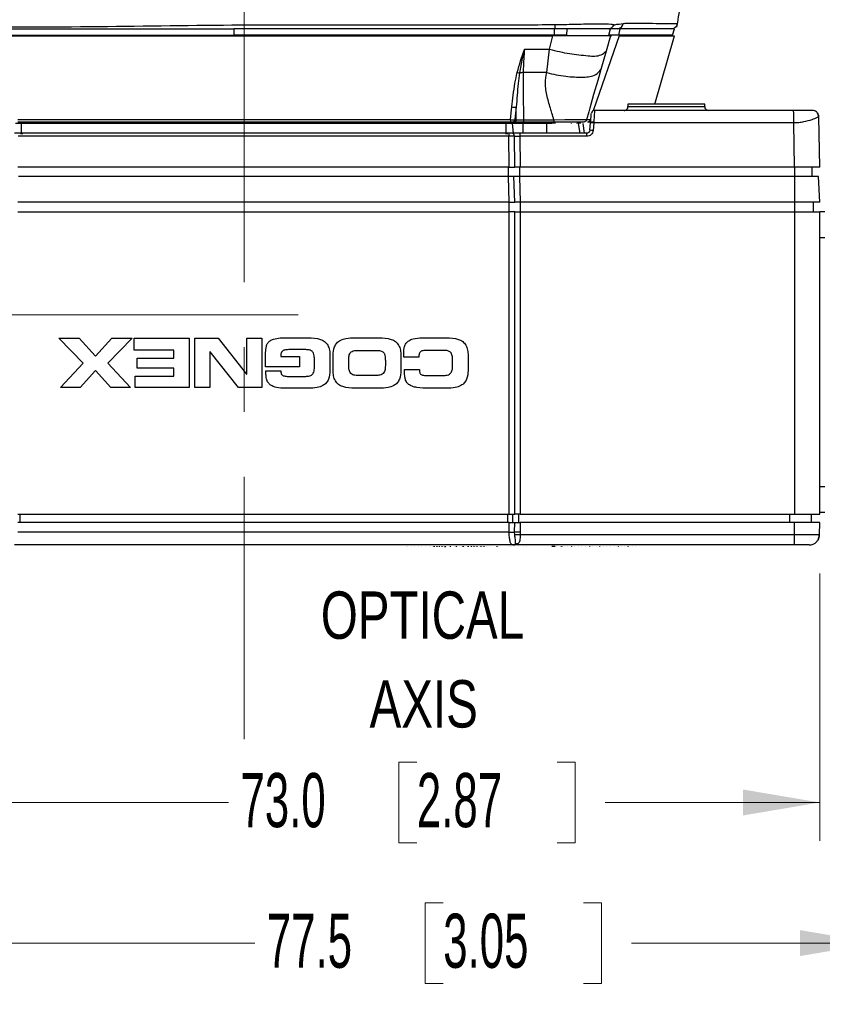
# Model space of a CAD drawing. Header units: millimetres. Extents: x 10 to 272, y 8 to 208.
# Tile 38 of 55: x 79 to 110, y 75 to 114. Entities that reach past the tile are written whole.
import ezdxf

# ---------------------------------------------------------------- set-up
doc = ezdxf.new("R2010")
doc.units = ezdxf.units.MM
doc.linetypes.add('CENTERX2', pattern=[20.32, 12.7, -2.54, 2.54, -2.54])
doc.styles.add('SLDTEXTSTYLE0', font='TXT', dxfattribs={"width": 0.75})
doc.styles.add('SLDTEXTSTYLE1', font='TXT', dxfattribs={"width": 0.605})
doc.dimstyles.new('SLDDIMSTYLE0', dxfattribs={"dimtxt": 2.054655, "dimasz": 3, "dimexe": 0, "dimexo": 0.0625, "dimgap": 0.513664, "dimtad": 0, "dimtih": 1, "dimtoh": 1, "dimdec": 1, "dimlfac": 2, "dimrnd": 1e-09, "dimzin": 12, "dimdsep": 46, "dimtxsty": 'SLDTEXTSTYLE1', "dimsah": 1, "dimcen": 0.09, "dimadec": 0, "dimazin": 3, "dimtfac": 1, "dimtdec": 1, "dimtmove": 0, "dimatfit": 0, "dimfxl": 1, "dimfrac": 2, "dimtolj": 1, "dimtzin": 12, "dimarcsym": 0})
doc.dimstyles.new('SLDDIMSTYLE2', dxfattribs={"dimtxt": 2.054655, "dimasz": 3, "dimexe": 0, "dimexo": 0.0625, "dimgap": 0.513664, "dimtad": 0, "dimtih": 1, "dimtoh": 1, "dimdec": 1, "dimlfac": 2, "dimrnd": 1e-09, "dimzin": 12, "dimdsep": 46, "dimtxsty": 'SLDTEXTSTYLE1', "dimsah": 1, "dimcen": 0.09, "dimadec": 0, "dimazin": 3, "dimtfac": 1, "dimtdec": 1, "dimtofl": 0, "dimtmove": 0, "dimatfit": 3, "dimfxl": 1, "dimfrac": 2, "dimtolj": 1, "dimtzin": 12, "dimarcsym": 0})
doc.dimstyles.new('SLDDIMSTYLE3', dxfattribs={"dimtxt": 2.054655, "dimasz": 3, "dimexe": 0, "dimexo": 0.0625, "dimgap": 0.513664, "dimtad": 0, "dimtih": 1, "dimtoh": 1, "dimdec": 1, "dimlfac": 2, "dimrnd": 1e-09, "dimzin": 4, "dimdsep": 46, "dimtxsty": 'SLDTEXTSTYLE1', "dimsah": 1, "dimcen": 0.09, "dimadec": 0, "dimazin": 1, "dimtfac": 1, "dimtdec": 1, "dimtofl": 0, "dimtmove": 0, "dimatfit": 3, "dimfxl": 1, "dimfrac": 2, "dimtolj": 1, "dimtzin": 12, "dimarcsym": 0})

# ---------------------------------------------------------------- blocks, each defined once
blk = doc.blocks.new('SW_NOTE_2')
at = {"color": 0, "linetype": 'Continuous', "lineweight": 0, "char_height": 1.8521, "attachment_point": 2, "style": 'SLDTEXTSTYLE0'}
for s, insert in [('OPTICAL', (5.006, 2.387)), ('AXIS', (5.056, -1.082))]:
    blk.add_mtext(s, dxfattribs=dict(at, insert=insert))
blk = doc.blocks.new('_D_3')
at = {"color": 7, "linetype": 'Continuous', "lineweight": 18}
for p, q in [((112.145, 92.735), (112.145, 76.204)), ((73.419, 92.153), (73.419, 76.204)), ((95.194, 79.282), (94.489, 79.282)), ((94.489, 79.282), (94.489, 76.126)), ((100.682, 79.282), (101.387, 79.282)), ((101.387, 79.282), (101.387, 76.126)), ((73.419, 77.704), (87.825, 77.704)), ((112.145, 77.704), (102.563, 77.704)), ((94.489, 76.126), (95.194, 76.126)), ((101.387, 76.126), (100.682, 76.126))]:
    blk.add_line(p, q, dxfattribs=at)
for points in [[(73.419, 77.704), (76.419, 77.196), (76.419, 78.212)], [(112.145, 77.704), (109.145, 78.212), (109.145, 77.196)]]:
    blk.add_solid(points, dxfattribs=at)
at = {"color": 7, "linetype": 'Continuous', "lineweight": 18, "char_height": 2.1167, "attachment_point": 1, "style": 'SLDTEXTSTYLE1'}
for s, insert in [('77.5', (88.295, 78.855)), ('3.05', (95.194, 78.855))]:
    blk.add_mtext(s, dxfattribs=dict(at, insert=insert))
blk = doc.blocks.new('_D_4')
at = {"color": 7, "linetype": 'Continuous', "lineweight": 18}
for p, q in [((117.332, 94.578), (117.332, 70.672)), ((72.308, 93.732), (72.308, 70.672)), ((95.495, 73.75), (94.789, 73.75)), ((94.789, 73.75), (94.789, 70.595)), ((100.983, 73.75), (101.688, 73.75)), ((101.688, 73.75), (101.688, 70.595)), ((72.308, 72.172), (88.126, 72.172)), ((117.332, 72.172), (102.864, 72.172)), ((94.789, 70.595), (95.495, 70.595)), ((101.688, 70.595), (100.983, 70.595))]:
    blk.add_line(p, q, dxfattribs=at)
for points in [[(72.308, 72.172), (75.308, 71.664), (75.308, 72.68)], [(117.332, 72.172), (114.332, 72.68), (114.332, 71.664)]]:
    blk.add_solid(points, dxfattribs=at)
at = {"color": 7, "linetype": 'Continuous', "lineweight": 18, "char_height": 2.1167, "attachment_point": 1, "style": 'SLDTEXTSTYLE1'}
for s, insert in [('90.0', (88.596, 73.323)), ('3.55', (95.495, 73.323))]:
    blk.add_mtext(s, dxfattribs=dict(at, insert=insert))
blk = doc.blocks.new('_D_5')
at = {"color": 7, "linetype": 'Continuous', "lineweight": 18}
for p, q in [((73.419, 92.153), (73.419, 81.703)), ((109.919, 92.153), (109.919, 81.703)), ((94.164, 84.78), (93.458, 84.78)), ((93.458, 84.78), (93.458, 81.625)), ((99.652, 84.78), (100.357, 84.78)), ((100.357, 84.78), (100.357, 81.625)), ((73.419, 83.203), (86.795, 83.203)), ((109.919, 83.203), (101.533, 83.203)), ((93.458, 81.625), (94.164, 81.625)), ((100.357, 81.625), (99.652, 81.625))]:
    blk.add_line(p, q, dxfattribs=at)
for points in [[(73.419, 83.203), (76.419, 82.695), (76.419, 83.711)], [(109.919, 83.203), (106.919, 83.711), (106.919, 82.695)]]:
    blk.add_solid(points, dxfattribs=at)
at = {"color": 7, "linetype": 'Continuous', "lineweight": 18, "char_height": 2.1167, "attachment_point": 1, "style": 'SLDTEXTSTYLE1'}
for s, insert in [('73.0', (87.265, 84.354)), ('2.87', (94.164, 84.354))]:
    blk.add_mtext(s, dxfattribs=dict(at, insert=insert))
blk = doc.blocks.new('_D_6')
at = {"color": 7, "linetype": 'Continuous', "lineweight": 18}
for p, q in [((137.458, 99.153), (137.458, 105.153)), ((125.207, 99.153), (138.958, 99.153)), ((138.242, 97.902), (137.537, 97.902)), ((137.537, 97.902), (137.537, 94.746)), ((142.162, 97.902), (142.868, 97.902)), ((142.868, 97.902), (142.868, 94.746)), ((137.537, 94.746), (138.242, 94.746)), ((142.868, 94.746), (142.162, 94.746)), ((110.922, 93.278), (138.958, 93.278)), ((137.458, 93.278), (137.458, 87.278))]:
    blk.add_line(p, q, dxfattribs=at)
for points in [[(137.458, 99.153), (137.966, 102.153), (136.95, 102.153)], [(137.458, 93.278), (136.95, 90.278), (137.966, 90.278)]]:
    blk.add_solid(points, dxfattribs=at)
at = {"color": 7, "linetype": 'Continuous', "lineweight": 18, "char_height": 2.1167, "attachment_point": 1, "style": 'SLDTEXTSTYLE1'}
for s, insert in [('11.8', (131.344, 97.475)), ('.46', (138.242, 97.475))]:
    blk.add_mtext(s, dxfattribs=dict(at, insert=insert))
blk = doc.blocks.new('_D_7')
at = {"color": 7, "linetype": 'Continuous', "lineweight": 18}
for p, q in [((68.728, 128.963), (68.728, 148.428)), ((91.891, 148.505), (91.185, 148.505)), ((91.185, 148.505), (91.185, 145.35)), ((97.378, 148.505), (98.084, 148.505)), ((98.084, 148.505), (98.084, 145.35)), ((117.332, 103.728), (117.332, 148.428)), ((68.728, 146.928), (84.522, 146.928)), ((117.332, 146.928), (99.26, 146.928)), ((91.185, 145.35), (91.891, 145.35)), ((98.084, 145.35), (97.378, 145.35))]:
    blk.add_line(p, q, dxfattribs=at)
for points in [[(68.728, 146.928), (71.728, 146.42), (71.728, 147.436)], [(117.332, 146.928), (114.332, 147.436), (114.332, 146.42)]]:
    blk.add_solid(points, dxfattribs=at)
at = {"color": 7, "linetype": 'Continuous', "lineweight": 18, "char_height": 2.1167, "attachment_point": 1, "style": 'SLDTEXTSTYLE1'}
for s, insert in [('97.2', (84.992, 148.078)), ('3.83', (91.891, 148.078))]:
    blk.add_mtext(s, dxfattribs=dict(at, insert=insert))

msp = doc.modelspace()

# ---------------------------------------------------------------- linework, layer by layer
at = {"color": 7, "linetype": 'CENTERX2', "lineweight": 18}
for p, q in [((87.4138, 136.5743), (87.4138, 85.682)), ((89.5192, 102.2697), (72.0731, 102.2697))]:
    msp.add_line(p, q, dxfattribs=at)
at = {"color": 7, "linetype": 'Continuous', "lineweight": 25}
for p, q in [((75.1247, 113.4627), (87.0212, 113.4627)), ((75.128, 113.2127), (87.0227, 113.2127)), ((87.0202, 113.2127), (87.0186, 113.4627)), ((99.5511, 113.4627), (87.0212, 113.4627)), ((99.5509, 113.2127), (87.0227, 113.2127)), ((99.5507, 113.1877), (99.5507, 113.2127)), ((99.5509, 113.2127), (99.5511, 113.4627)), ((100.0222, 113.2127), (99.5509, 113.2127)), ((100.0375, 113.4627), (99.5511, 113.4627)), ((100.0222, 113.2127), (100.0375, 113.4627)), ((101.7332, 113.4627), (100.0375, 113.4627)), ((101.6663, 113.2127), (101.7332, 113.4627)), ((102.0615, 113.2127), (101.6663, 113.2127)), ((102.1202, 113.4627), (101.7332, 113.4627)), ((102.0615, 113.2127), (102.1202, 113.4627)), ((104.1663, 113.2127), (102.0615, 113.2127)), ((104.2332, 113.4627), (102.1202, 113.4627)), ((104.1663, 113.2127), (104.2332, 113.4627)), ((75.1871, 113.1877), (99.4782, 113.1877)), ((99.3523, 112.6645), (99.4782, 113.1878)), ((101.737, 113.1877), (99.4789, 113.1877)), ((102.07, 113.1877), (101.0777, 110.293)), ((101.7371, 113.1878), (101.5648, 112.587)), ((101.737, 113.1877), (101.7723, 113.1877)), ((102.07, 113.1877), (104.237, 113.1877)), ((103.4715, 110.5181), (104.237, 113.1877)), ((98.3742, 112.6645), (99.3523, 112.6645)), ((99.2436, 111.7457), (99.3523, 112.6645)), ((101.5648, 112.587), (101.3602, 111.8736)), ((99.2436, 111.7457), (98.325, 111.7457)), ((102.4193, 110.5181), (102.4193, 110.4181)), ((105.4193, 110.5181), (102.4193, 110.5181)), ((105.4193, 110.4181), (105.4193, 110.5181)), ((98.0515, 110.4034), (98.0004, 109.9075)), ((98.0522, 109.9075), (98.0515, 110.4034)), ((108.8986, 110.2681), (101.1117, 110.2681)), ((102.4193, 110.4181), (105.4193, 110.4181)), ((109.6349, 110.2681), (108.8986, 110.2681)), ((78.7074, 109.7527), (78.4695, 109.7527)), ((78.5535, 109.9075), (97.828, 109.9075)), ((97.8285, 109.8127), (78.5586, 109.8127)), ((78.705, 109.3777), (78.7074, 109.7527)), ((97.6568, 109.7527), (78.7074, 109.7527)), ((78.7796, 109.7645), (78.7795, 109.7527)), ((97.5968, 109.7645), (78.7796, 109.7645)), ((97.5969, 109.7527), (97.5968, 109.7645)), ((97.6567, 109.3777), (97.6568, 109.7527)), ((97.8998, 109.7527), (97.6568, 109.7527)), ((97.7481, 109.7645), (97.7482, 109.7527)), ((98.3216, 109.7645), (97.7481, 109.7645)), ((97.9147, 109.8127), (97.8285, 109.8127)), ((97.9381, 109.3777), (97.8998, 109.7527)), ((98.3216, 109.7527), (97.8998, 109.7527)), ((97.9665, 109.8127), (97.9147, 109.8127)), ((98.3281, 109.8127), (97.9665, 109.8127)), ((98.0004, 109.9075), (98.0522, 109.9075)), ((98.3215, 109.3777), (98.3216, 109.7527)), ((98.3216, 109.7645), (98.3216, 109.8127)), ((98.3216, 109.7645), (98.3216, 109.7527)), ((99.2463, 109.7645), (98.3216, 109.7645)), ((99.2461, 109.7527), (98.3216, 109.7527)), ((98.3278, 109.896), (99.5251, 109.896)), ((99.5251, 109.8127), (98.3281, 109.8127)), ((99.2461, 109.3777), (99.2461, 109.7527)), ((99.44, 109.7527), (99.2461, 109.7527)), ((99.2463, 109.7645), (99.2463, 109.7527)), ((99.5877, 109.7645), (99.2463, 109.7645)), ((100.6751, 109.8127), (99.5251, 109.8127)), ((100.192, 109.7645), (100.1922, 109.7527)), ((100.4183, 109.7645), (100.4185, 109.7527)), ((100.5776, 109.7645), (100.4183, 109.7645)), ((100.5491, 109.3777), (100.4897, 109.7527)), ((100.7222, 109.3777), (100.6717, 109.7527)), ((101.0684, 109.8127), (100.8417, 109.8127)), ((100.9293, 109.4918), (100.955, 109.7856)), ((101.0798, 109.7769), (101.0541, 109.4831)), ((108.9078, 109.7769), (101.0798, 109.7769)), ((108.938, 108.0527), (108.9078, 109.7769)), ((109.9193, 108.0527), (109.8849, 110.0225)), ((78.705, 109.3777), (78.4294, 109.3777)), ((97.7627, 109.3777), (78.5742, 109.3777)), ((78.6609, 109.366), (78.6679, 109.366)), ((78.6679, 109.366), (78.7531, 109.366)), ((97.6567, 109.3777), (78.705, 109.3777)), ((97.6321, 109.366), (97.717, 109.366)), ((97.9381, 109.3777), (97.6567, 109.3777)), ((97.8712, 109.3777), (97.7627, 109.3777)), ((98.1964, 109.3777), (97.8712, 109.3777)), ((98.3215, 109.3777), (97.9381, 109.3777)), ((99.6693, 109.3777), (98.1964, 109.3777)), ((99.2461, 109.3777), (98.3215, 109.3777)), ((99.8445, 109.3777), (99.2461, 109.3777)), ((100.8047, 109.3777), (99.8445, 109.3777)), ((97.7622, 109.2549), (78.5689, 109.2549)), ((97.7743, 108.0527), (97.7622, 109.2549)), ((97.9913, 108.0527), (97.9792, 109.2549)), ((98.196, 109.2549), (98.2081, 108.0527)), ((100.805, 109.2549), (98.196, 109.2549)), ((97.7743, 108.0527), (78.5565, 108.0527)), ((97.745, 107.6777), (97.745, 108.0527)), ((97.7743, 108.0527), (97.9913, 108.0527)), ((98.2081, 108.0527), (97.9913, 108.0527)), ((98.1785, 108.0527), (98.1785, 107.6777)), ((108.938, 108.0527), (98.2081, 108.0527)), ((108.9322, 108.0527), (108.9322, 107.6777)), ((109.9193, 108.0527), (108.938, 108.0527)), ((109.6169, 107.6777), (109.6169, 108.0527)), ((97.7443, 107.6777), (78.5874, 107.6777)), ((97.7745, 106.6777), (97.7443, 107.6777)), ((97.9611, 107.6777), (97.7443, 107.6777)), ((97.9913, 106.6777), (97.9611, 107.6777)), ((98.1778, 107.6777), (97.9611, 107.6777)), ((98.1778, 107.6777), (98.2079, 106.6777)), ((108.9368, 107.6777), (98.1778, 107.6777)), ((108.9368, 107.6777), (108.9378, 106.6777)), ((109.8669, 107.6777), (108.9368, 107.6777)), ((109.9193, 106.6777), (109.8669, 107.6777)), ((97.7745, 106.6777), (78.5564, 106.6777)), ((97.7745, 106.6777), (97.9913, 106.6777)), ((97.7752, 106.3027), (97.7752, 106.6777)), ((98.2079, 106.6777), (97.9913, 106.6777)), ((108.9378, 106.6777), (98.2079, 106.6777)), ((98.2087, 106.6777), (98.2087, 106.3027)), ((108.9332, 106.6777), (108.9332, 106.3027)), ((109.9193, 106.6777), (108.9378, 106.6777)), ((109.6693, 106.3027), (109.6693, 106.6777)), ((78.5565, 106.3027), (97.7743, 106.3027)), ((97.7743, 94.4777), (97.7743, 106.3027)), ((97.9913, 106.3027), (97.7743, 106.3027)), ((97.9913, 94.4777), (97.9913, 106.3027)), ((97.9913, 106.3027), (98.2081, 106.3027)), ((98.2081, 106.3027), (98.2081, 94.4777)), ((98.2081, 106.3027), (108.9378, 106.3027)), ((108.9378, 106.3027), (108.9378, 94.4777)), ((108.9378, 106.3027), (109.9193, 106.3027)), ((109.9193, 94.4777), (109.9193, 106.3027)), ((110.1193, 106.3027), (109.9193, 106.3027)), ((109.9193, 105.3027), (110.1193, 105.3027)), ((80.1666, 101.3548), (80.9607, 101.3548)), ((81.1126, 100.3876), (80.1666, 101.3548)), ((80.9607, 101.3548), (81.5975, 100.654)), ((81.5975, 100.654), (82.2344, 101.3548)), ((83.0284, 101.3548), (82.0825, 100.3876)), ((82.2344, 101.3548), (83.0284, 101.3548)), ((83.11, 101.3548), (85.255, 101.3548)), ((83.11, 100.8912), (83.11, 101.3548)), ((85.255, 101.3548), (85.255, 99.4257)), ((85.4769, 101.3548), (86.3935, 101.3548)), ((85.4769, 99.4257), (85.4769, 101.3548)), ((86.3935, 101.3548), (87.5046, 99.9532)), ((87.5099, 101.3548), (88.1015, 101.3548)), ((87.5099, 99.9532), (87.5099, 101.3548)), ((88.1015, 101.3548), (88.1015, 99.4257)), ((89.2041, 101.3762), (89.9155, 101.3762)), ((91.7395, 101.3762), (92.6881, 101.3762)), ((94.3627, 101.3762), (95.3166, 101.3762)), ((84.6634, 100.8912), (83.11, 100.8912)), ((84.6634, 100.5821), (84.6634, 100.8912)), ((89.7823, 100.9125), (89.1508, 100.9125)), ((83.2245, 100.5821), (84.6634, 100.5821)), ((83.2245, 100.1824), (83.2245, 100.5821)), ((86.0684, 100.8272), (86.0684, 99.4257)), ((86.0737, 100.8272), (86.0684, 100.8272)), ((87.1848, 99.4257), (86.0737, 100.8272)), ((88.2501, 100.2464), (88.2501, 100.7953)), ((88.8417, 100.702), (88.8417, 100.646)), ((88.8417, 100.646), (89.5771, 100.646)), ((89.5771, 100.646), (89.5771, 100.2464)), ((90.158, 100.2703), (90.158, 100.5102)), ((90.7655, 100.678), (90.7655, 100.1025)), ((90.8895, 100.1025), (90.8895, 100.678)), ((91.8354, 100.8805), (92.5921, 100.8805)), ((93.5381, 100.678), (93.5381, 100.1025)), ((93.6513, 100.6141), (93.6513, 100.7953)), ((94.2428, 100.6141), (93.6513, 100.6141)), ((95.2207, 100.8805), (94.5892, 100.8805)), ((96.1666, 100.678), (96.1666, 100.1025)), ((80.2332, 99.4257), (81.1126, 100.3876)), ((82.0825, 100.3876), (82.9618, 99.4257)), ((84.6634, 100.1824), (83.2245, 100.1824)), ((84.6634, 99.8733), (84.6634, 100.1824)), ((89.5771, 100.2464), (88.2501, 100.2464)), ((91.497, 100.2863), (91.497, 100.4942)), ((92.9305, 100.4942), (92.9305, 100.2863)), ((93.6753, 100.1318), (94.2668, 100.1318)), ((94.2668, 100.1318), (94.2668, 100.0785)), ((95.5591, 100.2863), (95.5591, 100.4942)), ((81.5975, 100.0998), (80.998, 99.4257)), ((82.1971, 99.4257), (81.5975, 100.0998)), ((83.1446, 99.8733), (84.6634, 99.8733)), ((83.1446, 99.4257), (83.1446, 99.8733)), ((87.5046, 99.9532), (87.5099, 99.9532)), ((88.2608, 100.0838), (88.8417, 100.0838)), ((88.2608, 100.0225), (88.2608, 100.0838)), ((89.1401, 99.868), (89.7823, 99.868)), ((92.5602, 99.9), (91.8674, 99.9)), ((94.5439, 99.9), (95.1888, 99.9)), ((80.998, 99.4257), (80.2332, 99.4257)), ((82.9618, 99.4257), (82.1971, 99.4257)), ((85.255, 99.4257), (83.1446, 99.4257)), ((86.0684, 99.4257), (85.4769, 99.4257)), ((88.1015, 99.4257), (87.1848, 99.4257)), ((89.9155, 99.4043), (89.0255, 99.4043)), ((92.6881, 99.4043), (91.7395, 99.4043)), ((95.3166, 99.4043), (94.6212, 99.4043)), ((110.1193, 95.5527), (109.9193, 95.5527)), ((78.5565, 94.4777), (97.7743, 94.4777)), ((78.6325, 94.4777), (78.6325, 94.1527)), ((97.7042, 94.4777), (97.7042, 94.1527)), ((97.7743, 94.4777), (97.9913, 94.4777)), ((97.9213, 94.1527), (97.9213, 94.4777)), ((98.2081, 94.4777), (97.9913, 94.4777)), ((98.1381, 94.4777), (98.1381, 94.1527)), ((98.2081, 94.4777), (108.9378, 94.4777)), ((108.7371, 94.4777), (108.7371, 94.1527)), ((108.9378, 94.4777), (109.9193, 94.4777)), ((109.5963, 94.1527), (109.5963, 94.4777)), ((109.9193, 94.5527), (110.1193, 94.5527)), ((97.7743, 94.1527), (78.5565, 94.1527)), ((97.7705, 93.769), (97.7743, 94.1527)), ((97.7743, 94.1527), (97.9913, 94.1527)), ((97.9875, 93.769), (97.9913, 94.1527)), ((97.9913, 94.1527), (98.2081, 94.1527)), ((98.2081, 94.1527), (98.2043, 93.769)), ((108.938, 94.1527), (98.2081, 94.1527)), ((108.9295, 93.6708), (108.938, 94.1527)), ((109.9193, 94.1527), (108.938, 94.1527)), ((109.9109, 93.6708), (109.9193, 94.1527)), ((97.7705, 93.769), (78.5605, 93.769)), ((97.991, 93.6755), (97.9875, 93.769)), ((98.2043, 93.769), (98.2027, 93.6708)), ((108.9295, 93.6708), (98.2027, 93.6708)), ((97.9105, 93.2777), (78.428, 93.2777)), ((93.7413, 93.2277), (93.7413, 93.2272)), ((93.8002, 93.2227), (93.8002, 93.2277)), ((93.9398, 93.2227), (93.9398, 93.2277)), ((93.9402, 93.2227), (93.9402, 93.2277)), ((94.0798, 93.2227), (94.0798, 93.2277)), ((94.0802, 93.2227), (94.0802, 93.2277)), ((94.2198, 93.2227), (94.2198, 93.2277)), ((94.2202, 93.2227), (94.2202, 93.2277)), ((94.3598, 93.2227), (94.3598, 93.2277)), ((94.3602, 93.2227), (94.3602, 93.2277)), ((94.4998, 93.2227), (94.4998, 93.2277)), ((94.5002, 93.2227), (94.5002, 93.2277)), ((94.6398, 93.2227), (94.6398, 93.2277)), ((94.6402, 93.2227), (94.6402, 93.2277)), ((94.7798, 93.2227), (94.7798, 93.2277)), ((94.7802, 93.2227), (94.7802, 93.2277)), ((94.8336, 93.2227), (94.8336, 93.2027)), ((94.839, 93.2227), (94.839, 93.2027)), ((94.9198, 93.2227), (94.9198, 93.2277)), ((94.9202, 93.2227), (94.9202, 93.2277)), ((94.946, 93.2227), (94.946, 93.2027)), ((95.0382, 93.2227), (95.0382, 93.2027)), ((95.0598, 93.2227), (95.0598, 93.2277)), ((95.0602, 93.2227), (95.0602, 93.2277)), ((95.1408, 93.2227), (95.1408, 93.2027)), ((95.1998, 93.2227), (95.1998, 93.2277)), ((95.2002, 93.2227), (95.2002, 93.2277)), ((95.2611, 93.2227), (95.2611, 93.2027)), ((95.2611, 93.2027), (95.264, 93.2027)), ((95.264, 93.2227), (95.264, 93.2027)), ((95.2687, 93.2227), (95.2687, 93.2027)), ((95.2695, 93.2027), (95.2695, 93.2227)), ((95.3398, 93.2227), (95.3398, 93.2277)), ((95.3402, 93.2227), (95.3402, 93.2277)), ((95.464, 93.2227), (95.464, 93.2027)), ((95.4798, 93.2227), (95.4798, 93.2277)), ((95.4802, 93.2227), (95.4802, 93.2277)), ((95.6198, 93.2227), (95.6198, 93.2277)), ((95.6202, 93.2227), (95.6202, 93.2277)), ((95.6992, 93.2227), (95.6992, 93.2027)), ((95.7598, 93.2227), (95.7598, 93.2277)), ((95.7602, 93.2227), (95.7602, 93.2277)), ((95.8998, 93.2227), (95.8998, 93.2277)), ((95.9002, 93.2227), (95.9002, 93.2277)), ((95.964, 93.2227), (95.964, 93.2027)), ((95.9704, 93.2227), (95.9704, 93.2027)), ((96.0398, 93.2227), (96.0398, 93.2277)), ((96.0402, 93.2227), (96.0402, 93.2277)), ((96.1576, 93.2227), (96.1576, 93.2027)), ((96.164, 93.2227), (96.164, 93.2027)), ((96.1798, 93.2227), (96.1798, 93.2277)), ((96.1802, 93.2227), (96.1802, 93.2277)), ((96.2906, 93.2227), (96.2906, 93.2027)), ((96.3198, 93.2227), (96.3198, 93.2277)), ((96.3202, 93.2227), (96.3202, 93.2277)), ((96.3922, 93.2227), (96.3922, 93.2027)), ((96.4598, 93.2227), (96.4598, 93.2277)), ((96.4602, 93.2227), (96.4602, 93.2277)), ((96.5148, 93.2227), (96.5148, 93.2027)), ((96.5998, 93.2227), (96.5998, 93.2277)), ((96.6002, 93.2227), (96.6002, 93.2277)), ((96.6704, 93.2227), (96.6704, 93.2027)), ((96.7398, 93.2227), (96.7398, 93.2277)), ((96.7402, 93.2227), (96.7402, 93.2277)), ((96.7826, 93.2227), (96.7826, 93.2027)), ((96.789, 93.2027), (96.789, 93.2227)), ((96.8798, 93.2227), (96.8798, 93.2277)), ((96.9947, 93.2272), (96.9947, 93.2277)), ((97.289, 93.2277), (97.289, 93.2027)), ((97.2954, 93.2277), (97.2954, 93.2027)), ((97.3682, 93.2277), (97.3682, 93.2227)), ((97.373, 93.2277), (97.373, 93.2227)), ((97.748, 93.2227), (97.748, 93.2277)), ((97.7528, 93.2227), (97.7528, 93.2277)), ((97.8295, 93.2277), (97.8295, 93.2227)), ((97.8634, 93.2277), (97.8634, 93.2227)), ((97.9979, 93.2777), (97.9105, 93.2777)), ((97.9644, 93.2277), (97.9644, 93.2227)), ((97.9692, 93.2277), (97.9692, 93.2227)), ((98.1126, 93.3132), (97.9979, 93.2777)), ((97.9979, 93.2777), (98.0114, 93.3065)), ((99.6693, 93.2777), (97.9979, 93.2777)), ((98.1456, 93.2277), (98.1456, 93.2227)), ((98.3442, 93.2277), (98.3442, 93.2227)), ((98.349, 93.2227), (98.349, 93.2277)), ((98.4451, 93.2277), (98.4451, 93.2227)), ((98.45, 93.2277), (98.45, 93.2227)), ((99.439, 93.2297), (99.5659, 93.2297)), ((99.639, 93.2247), (99.639, 93.2297)), ((108.9221, 93.2777), (99.6693, 93.2777)), ((99.7787, 93.2247), (99.7787, 93.2297)), ((99.779, 93.2247), (99.779, 93.2297)), ((99.814, 93.2197), (99.814, 93.2247)), ((99.8265, 93.2247), (99.8265, 93.2197)), ((99.833, 93.2197), (99.833, 93.2247)), ((99.9187, 93.2247), (99.9187, 93.2297)), ((99.919, 93.2247), (99.919, 93.2297)), ((100.0587, 93.2247), (100.0587, 93.2297)), ((100.059, 93.2247), (100.059, 93.2297)), ((100.1987, 93.2247), (100.1987, 93.2297)), ((100.199, 93.2247), (100.199, 93.2297)), ((100.223, 93.2197), (100.223, 93.2247)), ((100.3387, 93.2247), (100.3387, 93.2297)), ((100.339, 93.2247), (100.339, 93.2297)), ((100.4787, 93.2247), (100.4787, 93.2297)), ((100.479, 93.2247), (100.479, 93.2297)), ((100.6187, 93.2247), (100.6187, 93.2297)), ((100.619, 93.2247), (100.619, 93.2297)), ((100.7587, 93.2247), (100.7587, 93.2297)), ((100.759, 93.2247), (100.759, 93.2297)), ((100.8987, 93.2247), (100.8987, 93.2297)), ((100.899, 93.2247), (100.899, 93.2297)), ((100.9315, 93.2197), (100.9315, 93.2247)), ((101.0387, 93.2247), (101.0387, 93.2297)), ((101.039, 93.2247), (101.039, 93.2297)), ((101.1787, 93.2247), (101.1787, 93.2297)), ((101.179, 93.2247), (101.179, 93.2297)), ((101.3187, 93.2247), (101.3187, 93.2297)), ((101.319, 93.2247), (101.319, 93.2297)), ((101.3215, 93.2197), (101.3215, 93.2247)), ((101.4587, 93.2247), (101.4587, 93.2297)), ((101.459, 93.2247), (101.459, 93.2297)), ((101.5987, 93.2247), (101.5987, 93.2297)), ((101.599, 93.2247), (101.599, 93.2297)), ((101.7387, 93.2247), (101.7387, 93.2297)), ((101.739, 93.2247), (101.739, 93.2297)), ((101.8787, 93.2247), (101.8787, 93.2297)), ((101.879, 93.2247), (101.879, 93.2297)), ((102.0187, 93.2247), (102.0187, 93.2297)), ((102.019, 93.2247), (102.019, 93.2297)), ((102.03, 93.2247), (102.03, 93.2197)), ((102.1587, 93.2247), (102.1587, 93.2297)), ((102.159, 93.2247), (102.159, 93.2297)), ((102.2987, 93.2247), (102.2987, 93.2297)), ((102.299, 93.2247), (102.299, 93.2297)), ((102.42, 93.2247), (102.42, 93.2197)), ((102.4265, 93.2197), (102.4265, 93.2247)), ((102.4387, 93.2247), (102.4387, 93.2297)), ((102.439, 93.2247), (102.439, 93.2297)), ((102.439, 93.2197), (102.439, 93.2247)), ((102.5787, 93.2247), (102.5787, 93.2297)), ((102.579, 93.2247), (102.579, 93.2297)), ((102.7187, 93.2247), (102.7187, 93.2297)), ((109.5109, 93.2777), (108.9221, 93.2777))]:
    msp.add_line(p, q, dxfattribs=at)
at = {"color": 7, "linetype": 'Continuous', "lineweight": 25, "flags": 128}
for points in [[(98.325, 111.7457), (98.3261, 110.9915), (98.3278, 109.896)], [(101.3602, 111.8736), (101.235, 111.4369), (101.0774, 110.8873), (100.9241, 110.3527), (100.9228, 110.3481), (100.9122, 110.3112), (100.8824, 110.2074), (100.7952, 109.9033)], [(97.828, 109.9075), (97.8679, 110.2954), (97.8791, 110.4034)], [(100.955, 109.7856), (100.9672, 109.9257), (100.9776, 110.0449), (100.9847, 110.1254), (100.9872, 110.154)], [(99.2463, 109.7645), (99.2463, 109.7708), (99.2463, 109.7771), (99.2463, 109.7833), (99.2463, 109.7895), (99.2463, 109.7955), (99.2463, 109.8014), (99.2463, 109.8072), (99.2463, 109.8127)], [(99.5251, 109.896), (99.5251, 109.896), (99.945, 109.9071), (100.3361, 109.913), (100.6313, 109.9131), (100.7752, 109.908), (100.7952, 109.9033), (100.7952, 109.9033)], [(100.9441, 109.9033), (100.944, 109.9033), (100.8547, 109.9002), (100.8099, 109.9004), (100.7952, 109.9033), (100.7952, 109.9033)], [(109.8849, 110.0225), (109.88, 110.0267), (109.8664, 110.0304)], [(109.5109, 93.2777), (109.5881, 93.2852), (109.6595, 93.3063)]]:
    msp.add_lwpolyline(points, dxfattribs=at)
at = {"color": 7, "linetype": 'Continuous', "lineweight": 25}
for centre, radius, start, end in [((97.3708, 113.5925), 2.1978, 356.61398, 0.81506), ((101.6473, 113.7127), 0.25, 270.00257, 339.15116), ((102.0032, 113.6959), 0.2334, 272.42665, 353.12639), ((104.1112, 113.7127), 0.25, 269.99978, 348.11252), ((99.4665, 113.2126), 0.5373, 357.34982, 0.0168), ((98.3091, 112.6876), 0.9602, 256.62089, 262.18565), ((98.3238, 110.6109), 1.1348, 89.93902, 97.35066), ((97.9653, 111.1828), 0.7841, 263.68825, 276.31175), ((101.1117, 110.1431), 0.125, 90.00013, 174.99945), ((102.2693, 110.4181), 0.15, 269.99979, 0.00057), ((105.5693, 110.4181), 0.15, 180.00004, 269.99996), ((102.2989, 109.8982), 6.61, 358.94773, 3.20785), ((109.6349, 110.0181), 0.25, 49.99676, 90.00088), ((109.6349, 110.0181), 0.25, 1.0005, 34.16482), ((78.7773, 109.7637), 0.1461, 160.37984, 179.68047), ((80.9776, 109.7643), 2.198, 178.73629, 179.99429), ((135.8106, 109.7635), 38.2138, 179.92623, 179.99858), ((97.5952, 109.7637), 0.1529, 0.2855, 18.69598), ((103.5558, 109.8875), 5.7278, 179.79972, 180.74763), ((97.8996, 109.9126), 0.101, 278.59732, 357.10907), ((97.9514, 109.9126), 0.101, 278.59732, 357.10907), ((104.8088, 109.8794), 6.481, 179.85361, 180.58981), ((100.8938, 108.0097), 1.7769, 83.99018, 88.02743), ((105.7728, 109.2853), 8.0106, 179.33875, 180.21722), ((97.8623, 109.261), 0.1171, 357.04312, 85.62841), ((108.525, 109.2853), 10.329, 179.48731, 180.16859), ((87.352, 109.2852), 13.453, 359.87097, 0.39405), ((100.868, 107.7154), 1.7774, 83.99069, 88.02651), ((97.8793, 102.2127), 8.4444, 269.26155, 270.73403), ((98.0955, 85.3418), 8.4278, 89.26083, 90.73474), ((97.9023, 84.9129), 8.763, 88.03558, 89.42023), ((103.6538, 93.5736), 5.2766, 356.78526, 1.0546), ((109.5109, 93.6777), 0.4, 329.23569, 358.99938), ((97.9097, 93.4716), 0.1939, 270.23196, 301.64193), ((98.0764, 93.0915), 0.2247, 80.7093, 106.80808)]:
    msp.add_arc(centre, radius, start, end, dxfattribs=at)
for points, knots in [([(104.3309, 113.5255), (104.4205, 114.0552), (104.5124, 114.5975), (104.5917, 115.1418), (104.5936, 115.1544)], [0, 0, 0, 0, 0.9768146, 1, 1, 1, 1]), ([(75.065, 113.5902), (75.065, 113.5902), (78.7961, 113.4736), (86.0786, 113.6632), (94.2455, 113.6003), (98.6804, 113.6199), (99.5685, 113.6238)], [0, 0, 0, 0, 0.0000012, 0.4570321, 0.8912764, 1, 1, 1, 1]), ([(99.5685, 113.6238), (99.7227, 113.6272), (100.1261, 113.6359), (100.7284, 113.6518), (101.301, 113.6499), (101.6702, 113.6558), (101.8376, 113.6303), (101.8809, 113.6237)], [0, 0, 0, 0, 0.2000532, 0.5231384, 0.780669, 0.9433173, 1, 1, 1, 1]), ([(101.8809, 113.6237), (101.8815, 113.6216), (101.8822, 113.6194), (101.8831, 113.6172), (101.8832, 113.6171)], [0, 0, 0, 0, 0.9574486, 1, 1, 1, 1]), ([(101.8833, 113.6168), (101.8904, 113.6181), (102.0069, 113.6396), (102.1245, 113.6542), (102.2349, 113.668)], [0, 0, 0, 0, 0.0611072, 1, 1, 1, 1]), ([(102.2349, 113.668), (102.2599, 113.6715), (102.285, 113.675), (102.3101, 113.6784), (102.3101, 113.6784)], [0, 0, 0, 0, 0.9998144, 1, 1, 1, 1]), ([(102.3101, 113.6784), (102.3101, 113.6784), (102.7159, 113.6784), (103.3363, 113.675), (104.0074, 113.6698), (104.2727, 113.6679), (104.3235, 113.6676)], [0, 0, 0, 0, 0.0000069, 0.6046751, 0.9242753, 1, 1, 1, 1]), ([(98.0869, 111.7535), (98.173, 112.0557), (98.2603, 112.3623), (98.3726, 112.6602), (98.3742, 112.6645)], [0, 0, 0, 0, 0.9856907, 1, 1, 1, 1]), ([(98.3742, 112.6645), (98.373, 112.6601), (98.3408, 112.5386), (98.2645, 112.2314), (98.2112, 111.9242), (98.1786, 111.7363)], [0, 0, 0, 0, 0.01457556, 0.39732312, 1, 1, 1, 1]), ([(98.3742, 112.6645), (98.3523, 112.4088), (98.3261, 112.1028), (98.3251, 111.796), (98.325, 111.7457)], [0, 0, 0, 0, 0.8358672, 1, 1, 1, 1]), ([(99.3523, 112.6645), (99.6145, 112.5983), (100.1155, 112.4717), (100.7767, 112.4135), (101.3088, 112.3671), (101.5021, 112.5331), (101.5648, 112.587)], [0, 0, 0, 0, 0.3525031, 0.6737333, 0.8941202, 1, 1, 1, 1]), ([(97.8791, 110.4034), (97.9122, 110.7137), (97.9606, 111.1672), (98.0566, 111.6127), (98.0869, 111.7535)], [0, 0, 0, 0, 0.6840829, 1, 1, 1, 1]), ([(98.1786, 111.7363), (98.16, 111.5972), (98.1009, 111.1546), (98.0716, 110.709), (98.0515, 110.4034)], [0, 0, 0, 0, 0.3143644, 1, 1, 1, 1]), ([(99.5251, 109.896), (99.4975, 109.9862), (99.4597, 110.1098), (99.4188, 110.2436), (99.3535, 110.4577), (99.2553, 110.8045), (99.1678, 111.2957), (99.2201, 111.6064), (99.2436, 111.7457)], [0, 0, 0, 0, 0.1494138, 0.2046644, 0.2216773, 0.5039501, 0.7776216, 1, 1, 1, 1]), ([(99.2436, 111.7457), (99.4911, 111.6897), (99.965, 111.5825), (100.5972, 111.5616), (101.1275, 111.593), (101.298, 111.7986), (101.3602, 111.8736)], [0, 0, 0, 0, 0.3397312, 0.6504222, 0.8723547, 1, 1, 1, 1]), ([(101.1117, 110.2681), (101.1109, 110.2554), (101.1079, 110.2069), (101.1013, 110.1054), (101.0915, 109.9543), (101.0839, 109.8391), (101.0798, 109.7769)], [0, 0, 0, 0, 0.0775325, 0.2960218, 0.6202027, 1, 1, 1, 1]), ([(109.8664, 110.0127), (109.867, 110.0375), (109.8684, 110.0874), (109.841, 110.1582), (109.793, 110.2174), (109.7483, 110.2398), (109.7261, 110.2509)], [0, 0, 0, 0, 0.2490347, 0.4998332, 0.7509016, 1, 1, 1, 1]), ([(78.7796, 109.7645), (78.7533, 109.7645), (78.7039, 109.7646), (78.6544, 109.7645), (78.6312, 109.7645)], [0, 0, 0, 0, 0.53098562, 1, 1, 1, 1]), ([(97.7481, 109.7645), (97.7243, 109.7645), (97.6739, 109.7646), (97.6234, 109.7645), (97.5968, 109.7645)], [0, 0, 0, 0, 0.4726407, 1, 1, 1, 1]), ([(97.828, 109.9075), (97.859, 109.9064), (97.9131, 109.9044), (97.9706, 109.9056), (97.9971, 109.9073), (98.0004, 109.9075)], [0, 0, 0, 0, 0.5397257, 0.9410454, 1, 1, 1, 1]), ([(98.0522, 109.9075), (98.0647, 109.9064), (98.1145, 109.9018), (98.2064, 109.8972), (98.2858, 109.8964), (98.3278, 109.896)], [0, 0, 0, 0, 0.1368018, 0.5433795, 1, 1, 1, 1]), ([(99.5251, 109.896), (99.5251, 109.8848), (99.5251, 109.8646), (99.5251, 109.8388), (99.5251, 109.8223), (99.5251, 109.8147), (99.5251, 109.8127)], [0, 0, 0, 0, 0.4049152, 0.7247664, 0.9295419, 1, 1, 1, 1]), ([(100.7952, 109.9033), (100.7903, 109.8907), (100.7805, 109.8655), (100.7515, 109.8364), (100.7155, 109.8165), (100.6885, 109.814), (100.6751, 109.8127)], [0, 0, 0, 0, 0.249999, 0.5000003, 0.7499986, 1, 1, 1, 1]), ([(100.9441, 109.9033), (100.9399, 109.8908), (100.9319, 109.8663), (100.9075, 109.837), (100.8767, 109.8167), (100.8532, 109.814), (100.8417, 109.8127)], [0, 0, 0, 0, 0.267119, 0.5225645, 0.7654, 1, 1, 1, 1]), ([(109.8849, 110.0225), (109.8787, 110.0192), (109.8547, 110.0065), (109.7637, 109.9608), (109.5729, 109.8864), (109.3338, 109.8229), (109.0997, 109.7849), (108.9724, 109.7796), (108.9078, 109.7769)], [0, 0, 0, 0, 0.0206015, 0.0802238, 0.300814, 0.6239807, 0.8092723, 1, 1, 1, 1]), ([(100.9293, 109.4918), (100.9277, 109.482), (100.9247, 109.463), (100.9125, 109.4376), (100.8967, 109.4168), (100.8734, 109.3965), (100.8423, 109.3808), (100.8164, 109.3787), (100.8047, 109.3777)], [0, 0, 0, 0, 0.16043526, 0.31080911, 0.45111308, 0.58133711, 0.81068429, 1, 1, 1, 1]), ([(101.0541, 109.4831), (101.048, 109.4524), (101.0359, 109.3914), (100.9775, 109.3169), (100.8981, 109.2653), (100.8363, 109.2584), (100.805, 109.2549)], [0, 0, 0, 0, 0.2514135, 0.4998778, 0.7474594, 1, 1, 1, 1]), ([(97.9792, 109.2549), (97.9662, 109.2551), (97.9356, 109.2556), (97.8845, 109.2556), (97.8252, 109.2555), (97.7834, 109.2551), (97.7622, 109.2549)], [0, 0, 0, 0, 0.1802498, 0.4232786, 0.7067024, 1, 1, 1, 1]), ([(97.9792, 109.2549), (97.9926, 109.255), (98.0232, 109.2552), (98.0739, 109.2553), (98.1328, 109.2552), (98.1745, 109.255), (98.196, 109.2549)], [0, 0, 0, 0, 0.1844438, 0.4235183, 0.7018563, 1, 1, 1, 1]), ([(88.2501, 100.7953), (88.2532, 100.8809), (88.2579, 101.01), (88.3245, 101.1714), (88.4213, 101.2722), (88.6722, 101.3782), (88.9452, 101.3748), (89.1618, 101.3759), (89.2041, 101.3762)], [0, 0, 0, 0, 0.1939356, 0.292356, 0.3916539, 0.5045667, 0.9033213, 1, 1, 1, 1]), ([(89.9155, 101.3762), (90.077, 101.372), (90.3016, 101.3661), (90.5622, 101.2388), (90.6913, 101.0889), (90.757, 100.8921), (90.7626, 100.7513), (90.7655, 100.678)], [0, 0, 0, 0, 0.3746566, 0.5211728, 0.6690757, 0.8275985, 1, 1, 1, 1]), ([(90.8895, 100.678), (90.8964, 100.7987), (90.9065, 100.9759), (91.0292, 101.1768), (91.1824, 101.2935), (91.4266, 101.3681), (91.6222, 101.3731), (91.7395, 101.3762)], [0, 0, 0, 0, 0.2792482, 0.4096456, 0.5403707, 0.7243652, 1, 1, 1, 1]), ([(92.6881, 101.3762), (92.8495, 101.372), (93.0742, 101.3661), (93.3348, 101.2387), (93.4639, 101.0889), (93.5296, 100.892), (93.5351, 100.7513), (93.5381, 100.678)], [0, 0, 0, 0, 0.3746914, 0.5211963, 0.6690822, 0.827617, 1, 1, 1, 1]), ([(93.6513, 100.7953), (93.6549, 100.8762), (93.6607, 101.0051), (93.7379, 101.1669), (93.854, 101.2762), (94.0663, 101.3646), (94.2453, 101.3716), (94.3627, 101.3762)], [0, 0, 0, 0, 0.227119, 0.3615082, 0.4964651, 0.6698595, 1, 1, 1, 1]), ([(95.3166, 101.3762), (95.4781, 101.372), (95.7028, 101.3661), (95.9634, 101.2387), (96.0925, 101.0889), (96.1581, 100.892), (96.1637, 100.7513), (96.1666, 100.678)], [0, 0, 0, 0, 0.3747134, 0.5212112, 0.6690868, 0.8276291, 1, 1, 1, 1]), ([(89.1508, 100.9125), (89.0971, 100.9113), (89.0216, 100.9097), (88.9293, 100.8766), (88.8791, 100.8364), (88.8464, 100.775), (88.8434, 100.7289), (88.8417, 100.702)], [0, 0, 0, 0, 0.3731665, 0.5254079, 0.679304, 0.8131922, 1, 1, 1, 1]), ([(90.158, 100.5102), (90.1571, 100.5651), (90.1556, 100.6531), (90.1312, 100.7622), (90.0914, 100.8317), (90.0298, 100.8794), (89.9237, 100.9102), (89.8377, 100.9116), (89.7823, 100.9125)], [0, 0, 0, 0, 0.2504128, 0.4009324, 0.5045842, 0.6088954, 0.7477118, 1, 1, 1, 1]), ([(91.497, 100.4942), (91.4979, 100.5554), (91.4993, 100.6435), (91.5308, 100.7501), (91.5718, 100.8105), (91.6379, 100.855), (91.729, 100.8777), (91.7989, 100.8796), (91.8354, 100.8805)], [0, 0, 0, 0, 0.3014198, 0.4332298, 0.5438083, 0.6546801, 0.8195356, 1, 1, 1, 1]), ([(92.5921, 100.8805), (92.6416, 100.8791), (92.7167, 100.8768), (92.8089, 100.8445), (92.864, 100.8011), (92.9063, 100.7305), (92.9283, 100.6252), (92.9298, 100.5408), (92.9305, 100.4942)], [0, 0, 0, 0, 0.2430755, 0.3692365, 0.4760238, 0.5827638, 0.7691586, 1, 1, 1, 1]), ([(94.5892, 100.8805), (94.5369, 100.8803), (94.4609, 100.8801), (94.3674, 100.8638), (94.3139, 100.8397), (94.2762, 100.8008), (94.245, 100.7254), (94.2437, 100.6601), (94.2428, 100.6141)], [0, 0, 0, 0, 0.2994023, 0.4349167, 0.5414405, 0.6294066, 0.7387421, 1, 1, 1, 1]), ([(95.5591, 100.4942), (95.5582, 100.5554), (95.5569, 100.6435), (95.5253, 100.7501), (95.4843, 100.8105), (95.4182, 100.855), (95.3271, 100.8777), (95.2572, 100.8796), (95.2207, 100.8805)], [0, 0, 0, 0, 0.3013997, 0.4332167, 0.5437998, 0.6546791, 0.8195209, 1, 1, 1, 1]), ([(89.7823, 99.868), (89.8294, 99.8688), (89.9095, 99.8702), (90.0102, 99.893), (90.0768, 99.9341), (90.123, 99.9971), (90.1555, 100.1118), (90.157, 100.2074), (90.158, 100.2703)], [0, 0, 0, 0, 0.2147008, 0.3651513, 0.464838, 0.5648824, 0.7138276, 1, 1, 1, 1]), ([(91.8674, 99.9), (91.8112, 99.9022), (91.7257, 99.9057), (91.618, 99.9493), (91.555, 100.008), (91.5099, 100.1029), (91.4981, 100.1978), (91.4972, 100.2666), (91.497, 100.2863)], [0, 0, 0, 0, 0.2677267, 0.4073235, 0.5483212, 0.6696979, 0.9050253, 1, 1, 1, 1]), ([(92.9305, 100.2863), (92.9289, 100.2207), (92.9266, 100.1257), (92.8755, 100.0108), (92.807, 99.9469), (92.698, 99.9053), (92.6126, 99.902), (92.5602, 99.9)], [0, 0, 0, 0, 0.3114895, 0.4510059, 0.5917477, 0.7495229, 1, 1, 1, 1]), ([(94.6212, 99.4043), (94.4683, 99.4064), (94.2527, 99.4094), (93.99, 99.4677), (93.8465, 99.5387), (93.747, 99.649), (93.6747, 99.848), (93.675, 100.0154), (93.6753, 100.1318)], [0, 0, 0, 0, 0.3204068, 0.4518472, 0.5633672, 0.650871, 0.7572924, 1, 1, 1, 1]), ([(95.1888, 99.9), (95.2449, 99.9022), (95.3304, 99.9057), (95.438, 99.9493), (95.5011, 100.0079), (95.5462, 100.1029), (95.558, 100.1978), (95.5589, 100.2666), (95.5591, 100.2863)], [0, 0, 0, 0, 0.2676866, 0.4072933, 0.5482974, 0.6696715, 0.9049881, 1, 1, 1, 1]), ([(89.0255, 99.4043), (88.9061, 99.4078), (88.7288, 99.4129), (88.5135, 99.4797), (88.3852, 99.5654), (88.2976, 99.6975), (88.2639, 99.857), (88.2618, 99.9701), (88.2608, 100.0225)], [0, 0, 0, 0, 0.30997477, 0.46026436, 0.58211812, 0.70474761, 0.86318383, 1, 1, 1, 1]), ([(88.8417, 100.0838), (88.8431, 100.0521), (88.8453, 100.0033), (88.873, 99.9427), (88.9129, 99.9039), (89.0028, 99.868), (89.0817, 99.868), (89.1401, 99.868)], [0, 0, 0, 0, 0.2191472, 0.3371379, 0.4559538, 0.5974514, 1, 1, 1, 1]), ([(90.7655, 100.1025), (90.7586, 99.9817), (90.7484, 99.8046), (90.6258, 99.6037), (90.4726, 99.487), (90.2284, 99.4123), (90.0328, 99.4073), (89.9155, 99.4043)], [0, 0, 0, 0, 0.2792493, 0.4096412, 0.5403597, 0.7243489, 1, 1, 1, 1]), ([(91.7395, 99.4043), (91.578, 99.4085), (91.3534, 99.4144), (91.0927, 99.5418), (90.9636, 99.6916), (90.898, 99.8884), (90.8924, 100.0292), (90.8895, 100.1025)], [0, 0, 0, 0, 0.3747043, 0.5212139, 0.6691071, 0.8276341, 1, 1, 1, 1]), ([(93.5381, 100.1025), (93.5311, 99.9817), (93.521, 99.8046), (93.3983, 99.6037), (93.2451, 99.487), (93.001, 99.4123), (92.8054, 99.4073), (92.6881, 99.4043)], [0, 0, 0, 0, 0.2792726, 0.40966453, 0.54038703, 0.72438522, 1, 1, 1, 1]), ([(94.2668, 100.0785), (94.268, 100.0577), (94.2702, 100.0215), (94.2932, 99.9743), (94.3313, 99.9382), (94.4153, 99.9029), (94.4902, 99.9012), (94.5439, 99.9)], [0, 0, 0, 0, 0.16482, 0.2865423, 0.4085563, 0.5761751, 1, 1, 1, 1]), ([(96.1666, 100.1025), (96.1597, 99.9817), (96.1496, 99.8046), (96.0269, 99.6037), (95.8737, 99.487), (95.6295, 99.4123), (95.4339, 99.4073), (95.3166, 99.4043)], [0, 0, 0, 0, 0.2792867, 0.4096789, 0.5404034, 0.7244078, 1, 1, 1, 1]), ([(97.9105, 93.2777), (97.8909, 93.2883), (97.837, 93.3175), (97.8135, 93.4084), (97.7912, 93.4978), (97.7745, 93.6155), (97.7721, 93.7069), (97.7705, 93.769)], [0, 0, 0, 0, 0.12188681, 0.33473543, 0.48477382, 0.65021921, 1, 1, 1, 1]), ([(98.0114, 93.3065), (98.0163, 93.3229), (98.0285, 93.3638), (98.0203, 93.4421), (98.006, 93.5477), (97.9964, 93.6289), (97.991, 93.6755)], [0, 0, 0, 0, 0.13647003, 0.34180574, 0.62254358, 1, 1, 1, 1]), ([(98.2027, 93.6708), (98.2019, 93.6323), (98.2004, 93.559), (98.1916, 93.4565), (98.1694, 93.3671), (98.1298, 93.3295), (98.1126, 93.3132)], [0, 0, 0, 0, 0.3024944, 0.576751, 0.8166743, 1, 1, 1, 1]), ([(109.9109, 93.6708), (109.8861, 93.67), (109.7907, 93.667), (109.5895, 93.6684), (109.2872, 93.6683), (109.0554, 93.6699), (108.9295, 93.6708)], [0, 0, 0, 0, 0.0758044, 0.2915811, 0.6151729, 1, 1, 1, 1]), ([(109.6567, 93.3053), (109.6926, 93.3231), (109.7644, 93.3588), (109.8428, 93.4505), (109.8901, 93.5577), (109.8914, 93.633), (109.8921, 93.6696)], [0, 0, 0, 0, 0.2574184, 0.5155216, 0.7651487, 1, 1, 1, 1])]:
    msp.add_open_spline(points, degree=3, knots=knots, dxfattribs=at)

# ---------------------------------------------------------------- block references
at = {"color": 7, "linetype": 'Continuous', "lineweight": 0}
msp.add_blockref('SW_NOTE_2', (89.3769, 89.0684), dxfattribs=at)

# ---------------------------------------------------------------- dimensions: what is measured, and where the dimension line sits
at = {"color": 7, "linetype": 'Continuous', "lineweight": 18}
for base, p1, p2, dimstyle, picture, middle in [((68.728, 146.9275), (117.3324, 101.7277), (68.728, 126.9627), 'SLDDIMSTYLE2', '_D_7', (91.8907, 146.9275)), ((117.3324, 72.1722), (72.3078, 95.7317), (117.3324, 96.5777), 'SLDDIMSTYLE3', '_D_4', (95.495, 72.1722)), ((112.1446, 77.7042), (73.4193, 94.1527), (112.1446, 94.7355), 'SLDDIMSTYLE2', '_D_3', (95.1941, 77.7042)), ((109.9193, 83.2027), (73.4193, 94.1527), (109.9193, 94.1527), 'SLDDIMSTYLE3', '_D_5', (94.164, 83.2027))]:
    dim = msp.add_linear_dim(base=base, p1=p1, p2=p2, dimstyle=dimstyle, dxfattribs=at)
    dim.commit()
    dim.dimension.update_dxf_attribs({"geometry": picture, "text_midpoint": middle, "dimtype": 160})
dim = msp.add_linear_dim(base=(137.4584863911, 93.2777329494), p1=(123.2073892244, 99.1527329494), p2=(108.9221293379, 93.2777329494), angle=90, dimstyle='SLDDIMSTYLE0', dxfattribs=at)
dim.commit()
dim.dimension.update_dxf_attribs({"geometry": '_D_6', "text_midpoint": (137.4584863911, 96.3240804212), "dimtype": 160})

doc.saveas('drawing.dxf')
